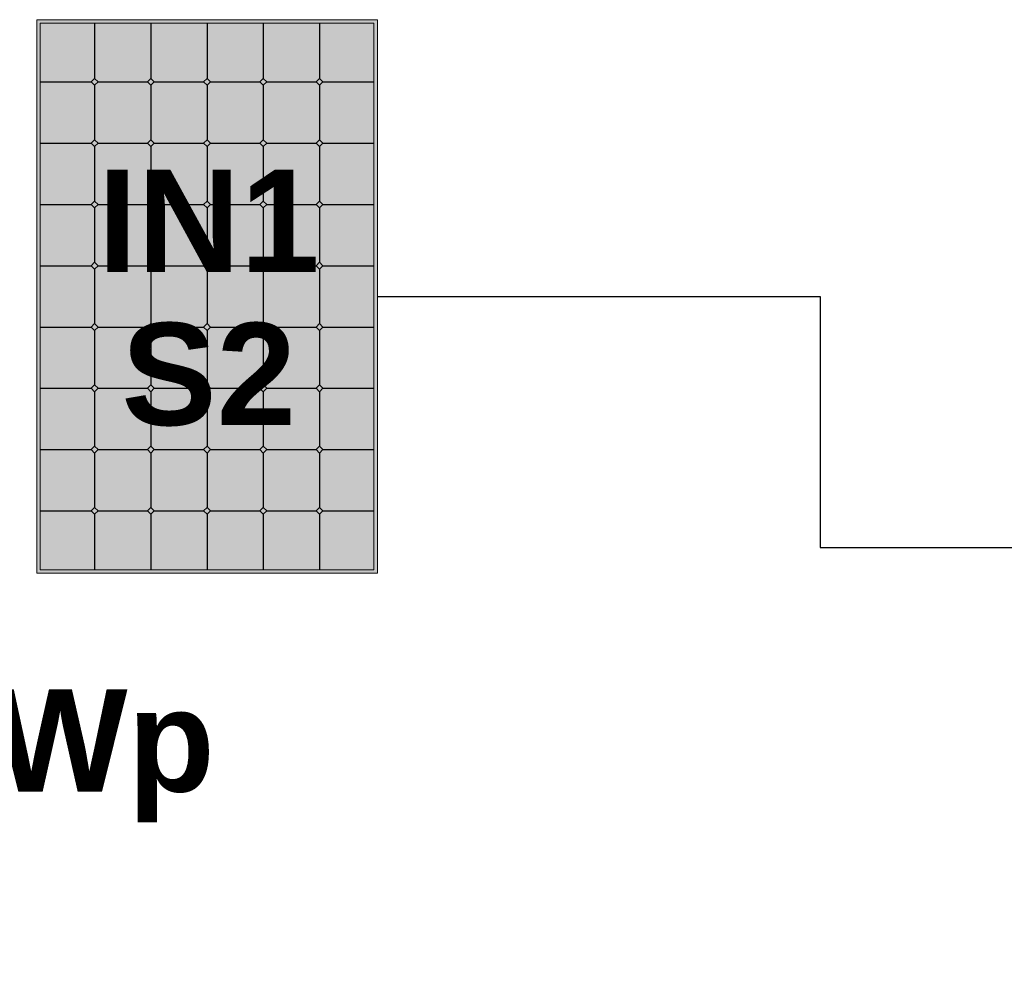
# Model space of a CAD drawing. Header units: millimetres. Extents: x -6697 to 21546, y -3389 to 18959.
# Tile 36 of 153: x -4948 to -4659, y 6837 to 7116. Entities that reach past the tile are written whole.
import ezdxf

# ---------------------------------------------------------------- set-up
doc = ezdxf.new("R2010")
doc.units = ezdxf.units.MM
doc.layers.add('2DS_OBJ', color=7, linetype='Continuous', lineweight=18, true_color=0xffdf7f)
doc.layers.add('JK-linie pomocnicze', color=40, linetype='Continuous', true_color=0xffbf00)
for name, color, linetype in [('JK-opis', 131, 'Continuous'), ('linie pomocnicze', 30, 'Continuous'), ('opisy', 7, 'Continuous')]:
    doc.layers.add(name, color=color, linetype=linetype)
doc.styles.add('Arial', font='arial.ttf')

msp = doc.modelspace()

# ---------------------------------------------------------------- hatches: boundary and pattern name
at = {"layer": 'linie pomocnicze'}
h = msp.add_hatch(color=256, dxfattribs=at)
h.dxf.hatch_style = 1
h.paths.add_polyline_path([(-4943.3, 7116.11), (-4943.3, 6953.53), (-4843.3, 6953.53), (-4843.3, 7116.11)])
h.paths.add_polyline_path([(-4942.3, 7115.11), (-4942.3, 6954.53), (-4844.3, 6954.53), (-4844.3, 7115.11)], flags=16)
h.paths.add_polyline_path([(-4876.8, 7098.86), (-4875.8, 7097.86), (-4861.3, 7097.86), (-4860.3, 7098.86), (-4859.3, 7097.86), (-4860.3, 7096.86), (-4860.3, 7080.86), (-4859.3, 7079.86), (-4860.3, 7078.86), (-4860.3, 7062.86), (-4859.3, 7061.86), (-4860.3, 7060.86), (-4860.3, 7044.86), (-4859.3, 7043.86), (-4860.3, 7042.86), (-4860.3, 7026.86), (-4859.3, 7025.86), (-4860.3, 7024.86), (-4860.3, 7008.86), (-4859.3, 7007.86), (-4860.3, 7006.86), (-4860.3, 6990.86), (-4859.3, 6989.86), (-4860.3, 6988.86), (-4860.3, 6972.86), (-4859.3, 6971.86), (-4860.3, 6970.86), (-4861.3, 6971.86), (-4875.8, 6971.86), (-4876.8, 6970.86), (-4877.8, 6971.86), (-4892.3, 6971.86), (-4893.3, 6970.86), (-4894.3, 6971.86), (-4908.8, 6971.86), (-4909.8, 6970.86), (-4910.8, 6971.86), (-4925.3, 6971.86), (-4926.3, 6970.86), (-4927.3, 6971.86), (-4926.3, 6972.86), (-4926.3, 6988.86), (-4927.3, 6989.86), (-4926.3, 6990.86), (-4926.3, 7006.86), (-4927.3, 7007.86), (-4926.3, 7008.86), (-4926.3, 7024.86), (-4927.3, 7025.86), (-4926.3, 7026.86), (-4926.3, 7042.86), (-4927.3, 7043.86), (-4926.3, 7044.86), (-4926.3, 7060.86), (-4927.3, 7061.86), (-4926.3, 7062.86), (-4926.3, 7078.86), (-4927.3, 7079.86), (-4926.3, 7080.86), (-4926.3, 7096.86), (-4927.3, 7097.86), (-4926.3, 7098.86), (-4925.3, 7097.86), (-4910.8, 7097.86), (-4909.8, 7098.86), (-4908.8, 7097.86), (-4894.3, 7097.86), (-4893.3, 7098.86), (-4892.3, 7097.86), (-4877.8, 7097.86)], flags=0)
h.paths.add_polyline_path([(-4876.8, 7080.86), (-4875.8, 7079.86), (-4876.8, 7078.86), (-4876.8, 7062.86), (-4875.8, 7061.86), (-4876.8, 7060.86), (-4876.8, 7044.86), (-4875.8, 7043.86), (-4876.8, 7042.86), (-4876.8, 7026.86), (-4875.8, 7025.86), (-4876.8, 7024.86), (-4876.8, 7008.86), (-4875.8, 7007.86), (-4876.8, 7006.86), (-4876.8, 6990.86), (-4875.8, 6989.86), (-4876.8, 6988.86), (-4877.8, 6989.86), (-4892.3, 6989.86), (-4893.3, 6988.86), (-4894.3, 6989.86), (-4908.8, 6989.86), (-4909.8, 6988.86), (-4910.8, 6989.86), (-4909.8, 6990.86), (-4909.8, 7006.86), (-4910.8, 7007.86), (-4909.8, 7008.86), (-4909.8, 7024.86), (-4910.8, 7025.86), (-4909.8, 7026.86), (-4909.8, 7042.86), (-4910.8, 7043.86), (-4909.8, 7044.86), (-4909.8, 7060.86), (-4910.8, 7061.86), (-4909.8, 7062.86), (-4909.8, 7078.86), (-4910.8, 7079.86), (-4909.8, 7080.86), (-4908.8, 7079.86), (-4894.3, 7079.86), (-4893.3, 7080.86), (-4892.3, 7079.86), (-4877.8, 7079.86)], flags=0)
h.paths.add_polyline_path([(-4893.3, 7062.86), (-4892.3, 7061.86), (-4893.3, 7060.86), (-4893.3, 7044.86), (-4892.3, 7043.86), (-4893.3, 7042.86), (-4893.3, 7026.86), (-4892.3, 7025.86), (-4893.3, 7024.86), (-4893.3, 7008.86), (-4892.3, 7007.86), (-4893.3, 7006.86), (-4894.3, 7007.86), (-4893.3, 7008.86), (-4893.3, 7024.86), (-4894.3, 7025.86), (-4893.3, 7026.86), (-4893.3, 7042.86), (-4894.3, 7043.86), (-4893.3, 7044.86), (-4893.3, 7060.86), (-4894.3, 7061.86)], flags=0)
at = {"layer": 'linie pomocnicze', "true_color": 0xadddf7, "transparency": 33554498}
h = msp.add_hatch(color=141, dxfattribs=at)
h.dxf.hatch_style = 1
h.paths.add_polyline_path([(-4942.3, 7097.86), (-4927.3, 7097.86), (-4926.3, 7098.86), (-4926.3, 7115.11), (-4942.3, 7115.11)])
h.paths.add_polyline_path([(-4926.3, 7098.86), (-4925.3, 7097.86), (-4910.8, 7097.86), (-4909.8, 7098.86), (-4909.8, 7115.11), (-4926.3, 7115.11)])
h.paths.add_polyline_path([(-4893.3, 7115.11), (-4909.8, 7115.11), (-4909.8, 7098.86), (-4908.8, 7097.86), (-4894.3, 7097.86), (-4893.3, 7098.86)])
h.paths.add_polyline_path([(-4876.8, 7115.11), (-4893.3, 7115.11), (-4893.3, 7098.86), (-4892.3, 7097.86), (-4877.8, 7097.86), (-4876.8, 7098.86)])
h.paths.add_polyline_path([(-4860.3, 7115.11), (-4876.8, 7115.11), (-4876.8, 7098.86), (-4875.8, 7097.86), (-4861.3, 7097.86), (-4860.3, 7098.86)])
h.paths.add_polyline_path([(-4844.3, 7097.86), (-4844.3, 7115.11), (-4860.3, 7115.11), (-4860.3, 7098.86), (-4859.3, 7097.86)])
h = msp.add_hatch(color=141, dxfattribs=at)
h.dxf.hatch_style = 1
h.paths.add_polyline_path([(-4942.3, 7079.86), (-4927.3, 7079.86), (-4926.3, 7080.86), (-4926.3, 7096.86), (-4927.3, 7097.86), (-4942.3, 7097.86)])
h.paths.add_polyline_path([(-4925.3, 7097.86), (-4926.3, 7096.86), (-4926.3, 7080.86), (-4925.3, 7079.86), (-4910.8, 7079.86), (-4909.8, 7080.86), (-4909.8, 7096.86), (-4910.8, 7097.86)])
h.paths.add_polyline_path([(-4908.8, 7097.86), (-4909.8, 7096.86), (-4909.8, 7080.86), (-4908.8, 7079.86), (-4894.3, 7079.86), (-4893.3, 7080.86), (-4893.3, 7096.86), (-4894.3, 7097.86)])
h.paths.add_polyline_path([(-4876.8, 7096.86), (-4877.8, 7097.86), (-4892.3, 7097.86), (-4893.3, 7096.86), (-4893.3, 7080.86), (-4892.3, 7079.86), (-4877.8, 7079.86), (-4876.8, 7080.86)])
h.paths.add_polyline_path([(-4876.8, 7080.86), (-4875.8, 7079.86), (-4861.3, 7079.86), (-4860.3, 7080.86), (-4860.3, 7096.86), (-4861.3, 7097.86), (-4875.8, 7097.86), (-4876.8, 7096.86)])
h.paths.add_polyline_path([(-4860.3, 7080.86), (-4859.3, 7079.86), (-4844.3, 7079.86), (-4844.3, 7097.86), (-4859.3, 7097.86), (-4860.3, 7096.86)])
h.paths.add_polyline_path([(-4942.3, 7061.86), (-4927.3, 7061.86), (-4926.3, 7062.86), (-4926.3, 7078.86), (-4927.3, 7079.86), (-4942.3, 7079.86)])
h.paths.add_polyline_path([(-4909.8, 7078.86), (-4910.8, 7079.86), (-4925.3, 7079.86), (-4926.3, 7078.86), (-4926.3, 7062.86), (-4925.3, 7061.86), (-4910.8, 7061.86), (-4909.8, 7062.86)])
h.paths.add_polyline_path([(-4908.8, 7079.86), (-4909.8, 7078.86), (-4909.8, 7062.86), (-4908.8, 7061.86), (-4894.3, 7061.86), (-4893.3, 7062.86), (-4893.3, 7078.86), (-4894.3, 7079.86)])
h.paths.add_polyline_path([(-4893.3, 7062.86), (-4892.3, 7061.86), (-4877.8, 7061.86), (-4876.8, 7062.86), (-4876.8, 7078.86), (-4877.8, 7079.86), (-4892.3, 7079.86), (-4893.3, 7078.86)])
h.paths.add_polyline_path([(-4876.8, 7062.86), (-4875.8, 7061.86), (-4861.3, 7061.86), (-4860.3, 7062.86), (-4860.3, 7078.86), (-4861.3, 7079.86), (-4875.8, 7079.86), (-4876.8, 7078.86)])
h.paths.add_polyline_path([(-4860.3, 7062.86), (-4859.3, 7061.86), (-4844.3, 7061.86), (-4844.3, 7079.86), (-4859.3, 7079.86), (-4860.3, 7078.86)])
h.paths.add_polyline_path([(-4942.3, 7061.86), (-4942.3, 7043.86), (-4927.3, 7043.86), (-4926.3, 7044.86), (-4926.3, 7060.86), (-4927.3, 7061.86)])
h.paths.add_polyline_path([(-4926.3, 7044.86), (-4925.3, 7043.86), (-4910.8, 7043.86), (-4909.8, 7044.86), (-4909.8, 7060.86), (-4910.8, 7061.86), (-4925.3, 7061.86), (-4926.3, 7060.86)])
h.paths.add_polyline_path([(-4893.3, 7060.86), (-4894.3, 7061.86), (-4908.8, 7061.86), (-4909.8, 7060.86), (-4909.8, 7044.86), (-4908.8, 7043.86), (-4894.3, 7043.86), (-4893.3, 7044.86)])
h.paths.add_polyline_path([(-4893.3, 7044.86), (-4892.3, 7043.86), (-4877.8, 7043.86), (-4876.8, 7044.86), (-4876.8, 7060.86), (-4877.8, 7061.86), (-4892.3, 7061.86), (-4893.3, 7060.86)])
h.paths.add_polyline_path([(-4876.8, 7044.86), (-4875.8, 7043.86), (-4861.3, 7043.86), (-4860.3, 7044.86), (-4860.3, 7060.86), (-4861.3, 7061.86), (-4875.8, 7061.86), (-4876.8, 7060.86)])
h.paths.add_polyline_path([(-4860.3, 7044.86), (-4859.3, 7043.86), (-4844.3, 7043.86), (-4844.3, 7061.86), (-4859.3, 7061.86), (-4860.3, 7060.86)])
h.paths.add_polyline_path([(-4942.3, 7025.86), (-4927.3, 7025.86), (-4926.3, 7026.86), (-4926.3, 7042.86), (-4927.3, 7043.86), (-4942.3, 7043.86)])
h.paths.add_polyline_path([(-4910.8, 7025.86), (-4909.8, 7026.86), (-4909.8, 7042.86), (-4910.8, 7043.86), (-4925.3, 7043.86), (-4926.3, 7042.86), (-4926.3, 7026.86), (-4925.3, 7025.86)])
h.paths.add_polyline_path([(-4893.3, 7042.86), (-4894.3, 7043.86), (-4908.8, 7043.86), (-4909.8, 7042.86), (-4909.8, 7026.86), (-4908.8, 7025.86), (-4894.3, 7025.86), (-4893.3, 7026.86)])
h.paths.add_polyline_path([(-4893.3, 7026.86), (-4892.3, 7025.86), (-4877.8, 7025.86), (-4876.8, 7026.86), (-4876.8, 7042.86), (-4877.8, 7043.86), (-4892.3, 7043.86), (-4893.3, 7042.86)])
h.paths.add_polyline_path([(-4876.8, 7026.86), (-4875.8, 7025.86), (-4861.3, 7025.86), (-4860.3, 7026.86), (-4860.3, 7042.86), (-4861.3, 7043.86), (-4875.8, 7043.86), (-4876.8, 7042.86)])
h.paths.add_polyline_path([(-4860.3, 7026.86), (-4859.3, 7025.86), (-4844.3, 7025.86), (-4844.3, 7043.86), (-4859.3, 7043.86), (-4860.3, 7042.86)])
h.paths.add_polyline_path([(-4942.3, 7007.86), (-4927.3, 7007.86), (-4926.3, 7008.86), (-4926.3, 7024.86), (-4927.3, 7025.86), (-4942.3, 7025.86)])
h.paths.add_polyline_path([(-4926.3, 7008.86), (-4925.3, 7007.86), (-4910.8, 7007.86), (-4909.8, 7008.86), (-4909.8, 7024.86), (-4910.8, 7025.86), (-4925.3, 7025.86), (-4926.3, 7024.86)])
h.paths.add_polyline_path([(-4893.3, 7024.86), (-4894.3, 7025.86), (-4908.8, 7025.86), (-4909.8, 7024.86), (-4909.8, 7008.86), (-4908.8, 7007.86), (-4894.3, 7007.86), (-4893.3, 7008.86)])
h.paths.add_polyline_path([(-4893.3, 7008.86), (-4892.3, 7007.86), (-4877.8, 7007.86), (-4876.8, 7008.86), (-4876.8, 7024.86), (-4877.8, 7025.86), (-4892.3, 7025.86), (-4893.3, 7024.86)])
h.paths.add_polyline_path([(-4876.8, 7008.86), (-4875.8, 7007.86), (-4861.3, 7007.86), (-4860.3, 7008.86), (-4860.3, 7024.86), (-4861.3, 7025.86), (-4875.8, 7025.86), (-4876.8, 7024.86)])
h.paths.add_polyline_path([(-4860.3, 7008.86), (-4859.3, 7007.86), (-4844.3, 7007.86), (-4844.3, 7025.86), (-4859.3, 7025.86), (-4860.3, 7024.86)])
h.paths.add_polyline_path([(-4942.3, 7007.86), (-4942.3, 6989.86), (-4927.3, 6989.86), (-4926.3, 6990.86), (-4926.3, 7006.86), (-4927.3, 7007.86)])
h.paths.add_polyline_path([(-4909.8, 7006.86), (-4910.8, 7007.86), (-4925.3, 7007.86), (-4926.3, 7006.86), (-4926.3, 6990.86), (-4925.3, 6989.86), (-4910.8, 6989.86), (-4909.8, 6990.86)])
h.paths.add_polyline_path([(-4893.3, 7006.86), (-4894.3, 7007.86), (-4908.8, 7007.86), (-4909.8, 7006.86), (-4909.8, 6990.86), (-4908.8, 6989.86), (-4894.3, 6989.86), (-4893.3, 6990.86)])
h.paths.add_polyline_path([(-4893.3, 6990.86), (-4892.3, 6989.86), (-4877.8, 6989.86), (-4876.8, 6990.86), (-4876.8, 7006.86), (-4877.8, 7007.86), (-4892.3, 7007.86), (-4893.3, 7006.86)])
h.paths.add_polyline_path([(-4860.3, 7006.86), (-4861.3, 7007.86), (-4875.8, 7007.86), (-4876.8, 7006.86), (-4876.8, 6990.86), (-4875.8, 6989.86), (-4861.3, 6989.86), (-4860.3, 6990.86)])
h.paths.add_polyline_path([(-4860.3, 6990.86), (-4859.3, 6989.86), (-4844.3, 6989.86), (-4844.3, 7007.86), (-4859.3, 7007.86), (-4860.3, 7006.86)])
h.paths.add_polyline_path([(-4926.3, 6988.86), (-4927.3, 6989.86), (-4942.3, 6989.86), (-4942.3, 6971.86), (-4927.3, 6971.86), (-4926.3, 6972.86)])
h.paths.add_polyline_path([(-4909.8, 6988.86), (-4910.8, 6989.86), (-4925.3, 6989.86), (-4926.3, 6988.86), (-4926.3, 6972.86), (-4925.3, 6971.86), (-4910.8, 6971.86), (-4909.8, 6972.86)])
h.paths.add_polyline_path([(-4893.3, 6988.86), (-4894.3, 6989.86), (-4908.8, 6989.86), (-4909.8, 6988.86), (-4909.8, 6972.86), (-4908.8, 6971.86), (-4894.3, 6971.86), (-4893.3, 6972.86)])
h.paths.add_polyline_path([(-4876.8, 6988.86), (-4877.8, 6989.86), (-4892.3, 6989.86), (-4893.3, 6988.86), (-4893.3, 6972.86), (-4892.3, 6971.86), (-4877.8, 6971.86), (-4876.8, 6972.86)])
h.paths.add_polyline_path([(-4876.8, 6972.86), (-4875.8, 6971.86), (-4861.3, 6971.86), (-4860.3, 6972.86), (-4860.3, 6988.86), (-4861.3, 6989.86), (-4875.8, 6989.86), (-4876.8, 6988.86)])
h.paths.add_polyline_path([(-4844.3, 6989.86), (-4859.3, 6989.86), (-4860.3, 6988.86), (-4860.3, 6972.86), (-4859.3, 6971.86), (-4844.3, 6971.86)])
h.paths.add_polyline_path([(-4926.3, 6970.86), (-4927.3, 6971.86), (-4942.3, 6971.86), (-4942.3, 6954.53), (-4926.3, 6954.53)])
h.paths.add_polyline_path([(-4909.8, 6970.86), (-4910.8, 6971.86), (-4925.3, 6971.86), (-4926.3, 6970.86), (-4926.3, 6954.53), (-4909.8, 6954.53)])
h.paths.add_polyline_path([(-4908.8, 6971.86), (-4909.8, 6970.86), (-4909.8, 6954.53), (-4893.3, 6954.53), (-4893.3, 6970.86), (-4894.3, 6971.86)])
h.paths.add_polyline_path([(-4892.3, 6971.86), (-4893.3, 6970.86), (-4893.3, 6954.53), (-4876.8, 6954.53), (-4876.8, 6970.86), (-4877.8, 6971.86)])
h.paths.add_polyline_path([(-4876.8, 6954.53), (-4860.3, 6954.53), (-4860.3, 6970.86), (-4861.3, 6971.86), (-4875.8, 6971.86), (-4876.8, 6970.86)])
h.paths.add_polyline_path([(-4844.3, 6971.86), (-4859.3, 6971.86), (-4860.3, 6970.86), (-4860.3, 6954.53), (-4844.3, 6954.53)])
at = {"layer": 'linie pomocnicze'}
h = msp.add_hatch(color=256, dxfattribs=at)
h.dxf.hatch_style = 1
h.paths.add_polyline_path([(-4876.8, 7098.86), (-4877.8, 7097.86), (-4876.8, 7096.86), (-4875.8, 7097.86)])
h.paths.add_polyline_path([(-4860.3, 7098.86), (-4861.3, 7097.86), (-4860.3, 7096.86), (-4859.3, 7097.86)])
h.paths.add_polyline_path([(-4893.3, 7098.86), (-4894.3, 7097.86), (-4893.3, 7096.86), (-4892.3, 7097.86)])
h.paths.add_polyline_path([(-4910.8, 7097.86), (-4909.8, 7096.86), (-4908.8, 7097.86), (-4909.8, 7098.86)])
h.paths.add_polyline_path([(-4927.3, 7097.86), (-4926.3, 7096.86), (-4925.3, 7097.86), (-4926.3, 7098.86)])
h = msp.add_hatch(color=256, dxfattribs=at)
h.dxf.hatch_style = 1
h.paths.add_polyline_path([(-4926.3, 7078.86), (-4925.3, 7079.86), (-4926.3, 7080.86), (-4927.3, 7079.86)])
h.paths.add_polyline_path([(-4909.8, 7078.86), (-4908.8, 7079.86), (-4909.8, 7080.86), (-4910.8, 7079.86)])
h.paths.add_polyline_path([(-4893.3, 7080.86), (-4894.3, 7079.86), (-4893.3, 7078.86), (-4892.3, 7079.86)])
h.paths.add_polyline_path([(-4877.8, 7079.86), (-4876.8, 7078.86), (-4875.8, 7079.86), (-4876.8, 7080.86)])
h.paths.add_polyline_path([(-4860.3, 7080.86), (-4861.3, 7079.86), (-4860.3, 7078.86), (-4859.3, 7079.86)])
h = msp.add_hatch(color=256, dxfattribs=at)
h.dxf.hatch_style = 1
h.paths.add_polyline_path([(-4926.3, 7062.86), (-4927.3, 7061.86), (-4926.3, 7060.86), (-4925.3, 7061.86)])
h.paths.add_polyline_path([(-4908.8, 7061.86), (-4909.8, 7062.86), (-4910.8, 7061.86), (-4909.8, 7060.86)])
h.paths.add_polyline_path([(-4894.3, 7061.86), (-4893.3, 7060.86), (-4892.3, 7061.86), (-4893.3, 7062.86)])
h.paths.add_polyline_path([(-4876.8, 7062.86), (-4877.8, 7061.86), (-4876.8, 7060.86), (-4875.8, 7061.86)])
h.paths.add_polyline_path([(-4860.3, 7062.86), (-4861.3, 7061.86), (-4860.3, 7060.86), (-4859.3, 7061.86)])
h = msp.add_hatch(color=256, dxfattribs=at)
h.dxf.hatch_style = 1
h.paths.add_polyline_path([(-4926.3, 7044.86), (-4927.3, 7043.86), (-4926.3, 7042.86), (-4925.3, 7043.86)])
h.paths.add_polyline_path([(-4909.8, 7044.86), (-4910.8, 7043.86), (-4909.8, 7042.86), (-4908.8, 7043.86)])
h.paths.add_polyline_path([(-4894.3, 7043.86), (-4893.3, 7042.86), (-4892.3, 7043.86), (-4893.3, 7044.86)])
h.paths.add_polyline_path([(-4877.8, 7043.86), (-4876.8, 7042.86), (-4875.8, 7043.86), (-4876.8, 7044.86)])
h.paths.add_polyline_path([(-4861.3, 7043.86), (-4860.3, 7042.86), (-4859.3, 7043.86), (-4860.3, 7044.86)])
h = msp.add_hatch(color=256, dxfattribs=at)
h.dxf.hatch_style = 1
h.paths.add_polyline_path([(-4927.3, 7025.86), (-4926.3, 7024.86), (-4925.3, 7025.86), (-4926.3, 7026.86)])
h.paths.add_polyline_path([(-4910.8, 7025.86), (-4909.8, 7024.86), (-4908.8, 7025.86), (-4909.8, 7026.86)])
h.paths.add_polyline_path([(-4894.3, 7025.86), (-4893.3, 7024.86), (-4892.3, 7025.86), (-4893.3, 7026.86)])
h.paths.add_polyline_path([(-4877.8, 7025.86), (-4876.8, 7024.86), (-4875.8, 7025.86), (-4876.8, 7026.86)])
h.paths.add_polyline_path([(-4859.3, 7025.86), (-4860.3, 7026.86), (-4861.3, 7025.86), (-4860.3, 7024.86)])
h = msp.add_hatch(color=256, dxfattribs=at)
h.dxf.hatch_style = 1
h.paths.add_polyline_path([(-4927.3, 7007.86), (-4926.3, 7006.86), (-4925.3, 7007.86), (-4926.3, 7008.86)])
h.paths.add_polyline_path([(-4909.8, 7006.86), (-4908.8, 7007.86), (-4909.8, 7008.86), (-4910.8, 7007.86)])
h.paths.add_polyline_path([(-4894.3, 7007.86), (-4893.3, 7006.86), (-4892.3, 7007.86), (-4893.3, 7008.86)])
h.paths.add_polyline_path([(-4876.8, 7008.86), (-4877.8, 7007.86), (-4876.8, 7006.86), (-4875.8, 7007.86)])
h.paths.add_polyline_path([(-4861.3, 7007.86), (-4860.3, 7006.86), (-4859.3, 7007.86), (-4860.3, 7008.86)])
h = msp.add_hatch(color=256, dxfattribs=at)
h.dxf.hatch_style = 1
h.paths.add_polyline_path([(-4926.3, 6988.86), (-4925.3, 6989.86), (-4926.3, 6990.86), (-4927.3, 6989.86)])
h.paths.add_polyline_path([(-4910.8, 6989.86), (-4909.8, 6988.86), (-4908.8, 6989.86), (-4909.8, 6990.86)])
h.paths.add_polyline_path([(-4893.3, 6988.86), (-4892.3, 6989.86), (-4893.3, 6990.86), (-4894.3, 6989.86)])
h.paths.add_polyline_path([(-4875.8, 6989.86), (-4876.8, 6990.86), (-4877.8, 6989.86), (-4876.8, 6988.86)])
h.paths.add_polyline_path([(-4861.3, 6989.86), (-4860.3, 6988.86), (-4859.3, 6989.86), (-4860.3, 6990.86)])
h = msp.add_hatch(color=256, dxfattribs=at)
h.dxf.hatch_style = 1
h.paths.add_polyline_path([(-4926.3, 6972.86), (-4927.3, 6971.86), (-4926.3, 6970.86), (-4925.3, 6971.86)])
h.paths.add_polyline_path([(-4909.8, 6972.86), (-4910.8, 6971.86), (-4909.8, 6970.86), (-4908.8, 6971.86)])
h.paths.add_polyline_path([(-4893.3, 6972.86), (-4894.3, 6971.86), (-4893.3, 6970.86), (-4892.3, 6971.86)])
h.paths.add_polyline_path([(-4877.8, 6971.86), (-4876.8, 6970.86), (-4875.8, 6971.86), (-4876.8, 6972.86)])
h.paths.add_polyline_path([(-4860.3, 6972.86), (-4861.3, 6971.86), (-4860.3, 6970.86), (-4859.3, 6971.86)])

# ---------------------------------------------------------------- linework, layer by layer
at = {"color": 251}
for p, q in [((-4843.3, 7034.82), (-4713.36, 7034.82)), ((-4713.36, 7034.82), (-4713.36, 6961.11)), ((-4713.36, 6961.11), (-4130.55, 6961.11))]:
    msp.add_line(p, q, dxfattribs=at)
at = {"layer": '2DS_OBJ', "elevation": 0}
for points in [[(-4843.3, 7116.11), (-4843.3, 6953.53), (-4943.3, 6953.53), (-4943.3, 7116.11)], [(-4844.3, 7115.11), (-4844.3, 6954.53), (-4942.3, 6954.53), (-4942.3, 7115.11)]]:
    msp.add_lwpolyline(points, close=True, dxfattribs=at)
at = {"layer": 'JK-linie pomocnicze'}
for p, q in [((-4926.3, 7115.11), (-4926.3, 7098.86)), ((-4909.8, 7115.11), (-4909.8, 7098.86)), ((-4893.3, 7115.11), (-4893.3, 7098.86)), ((-4876.8, 7115.11), (-4876.8, 7098.86)), ((-4860.3, 7115.11), (-4860.3, 7098.86)), ((-4942.3, 7097.86), (-4927.3, 7097.86)), ((-4927.3, 7097.86), (-4926.3, 7098.86)), ((-4926.3, 7096.86), (-4927.3, 7097.86)), ((-4926.3, 7098.86), (-4925.3, 7097.86)), ((-4925.3, 7097.86), (-4926.3, 7096.86)), ((-4926.3, 7096.86), (-4926.3, 7080.86)), ((-4925.3, 7097.86), (-4910.8, 7097.86)), ((-4910.8, 7097.86), (-4909.8, 7098.86)), ((-4909.8, 7096.86), (-4910.8, 7097.86)), ((-4909.8, 7098.86), (-4908.8, 7097.86)), ((-4908.8, 7097.86), (-4909.8, 7096.86)), ((-4909.8, 7096.86), (-4909.8, 7080.86)), ((-4908.8, 7097.86), (-4894.3, 7097.86)), ((-4894.3, 7097.86), (-4893.3, 7098.86)), ((-4893.3, 7096.86), (-4894.3, 7097.86)), ((-4893.3, 7098.86), (-4892.3, 7097.86)), ((-4892.3, 7097.86), (-4893.3, 7096.86)), ((-4893.3, 7096.86), (-4893.3, 7080.86)), ((-4892.3, 7097.86), (-4877.8, 7097.86)), ((-4877.8, 7097.86), (-4876.8, 7098.86)), ((-4876.8, 7096.86), (-4877.8, 7097.86)), ((-4876.8, 7098.86), (-4875.8, 7097.86)), ((-4875.8, 7097.86), (-4876.8, 7096.86)), ((-4876.8, 7096.86), (-4876.8, 7080.86)), ((-4875.8, 7097.86), (-4861.3, 7097.86)), ((-4861.3, 7097.86), (-4860.3, 7098.86)), ((-4860.3, 7096.86), (-4861.3, 7097.86)), ((-4860.3, 7098.86), (-4859.3, 7097.86)), ((-4859.3, 7097.86), (-4860.3, 7096.86)), ((-4860.3, 7096.86), (-4860.3, 7080.86)), ((-4859.3, 7097.86), (-4844.3, 7097.86)), ((-4942.3, 7079.86), (-4927.3, 7079.86)), ((-4927.3, 7079.86), (-4926.3, 7080.86)), ((-4926.3, 7078.86), (-4927.3, 7079.86)), ((-4926.3, 7080.86), (-4925.3, 7079.86)), ((-4925.3, 7079.86), (-4926.3, 7078.86)), ((-4926.3, 7078.86), (-4926.3, 7062.86)), ((-4925.3, 7079.86), (-4910.8, 7079.86)), ((-4910.8, 7079.86), (-4909.8, 7080.86)), ((-4909.8, 7078.86), (-4910.8, 7079.86)), ((-4909.8, 7080.86), (-4908.8, 7079.86)), ((-4908.8, 7079.86), (-4909.8, 7078.86)), ((-4909.8, 7078.86), (-4909.8, 7062.86)), ((-4908.8, 7079.86), (-4894.3, 7079.86)), ((-4894.3, 7079.86), (-4893.3, 7080.86)), ((-4893.3, 7078.86), (-4894.3, 7079.86)), ((-4893.3, 7080.86), (-4892.3, 7079.86)), ((-4892.3, 7079.86), (-4893.3, 7078.86)), ((-4893.3, 7078.86), (-4893.3, 7062.86)), ((-4892.3, 7079.86), (-4877.8, 7079.86)), ((-4877.8, 7079.86), (-4876.8, 7080.86)), ((-4876.8, 7078.86), (-4877.8, 7079.86)), ((-4876.8, 7080.86), (-4875.8, 7079.86)), ((-4875.8, 7079.86), (-4876.8, 7078.86)), ((-4876.8, 7078.86), (-4876.8, 7062.86)), ((-4875.8, 7079.86), (-4861.3, 7079.86)), ((-4861.3, 7079.86), (-4860.3, 7080.86)), ((-4860.3, 7078.86), (-4861.3, 7079.86)), ((-4860.3, 7080.86), (-4859.3, 7079.86)), ((-4859.3, 7079.86), (-4860.3, 7078.86)), ((-4860.3, 7078.86), (-4860.3, 7062.86)), ((-4859.3, 7079.86), (-4844.3, 7079.86)), ((-4942.3, 7061.86), (-4927.3, 7061.86)), ((-4927.3, 7061.86), (-4926.3, 7062.86)), ((-4926.3, 7060.86), (-4927.3, 7061.86)), ((-4926.3, 7062.86), (-4925.3, 7061.86)), ((-4925.3, 7061.86), (-4926.3, 7060.86)), ((-4925.3, 7061.86), (-4910.8, 7061.86)), ((-4910.8, 7061.86), (-4909.8, 7062.86)), ((-4909.8, 7060.86), (-4910.8, 7061.86)), ((-4909.8, 7062.86), (-4908.8, 7061.86)), ((-4908.8, 7061.86), (-4909.8, 7060.86)), ((-4908.8, 7061.86), (-4894.3, 7061.86)), ((-4894.3, 7061.86), (-4893.3, 7062.86)), ((-4893.3, 7060.86), (-4894.3, 7061.86)), ((-4893.3, 7062.86), (-4892.3, 7061.86)), ((-4892.3, 7061.86), (-4893.3, 7060.86)), ((-4892.3, 7061.86), (-4877.8, 7061.86)), ((-4877.8, 7061.86), (-4876.8, 7062.86)), ((-4876.8, 7060.86), (-4877.8, 7061.86)), ((-4876.8, 7062.86), (-4875.8, 7061.86)), ((-4875.8, 7061.86), (-4876.8, 7060.86)), ((-4875.8, 7061.86), (-4861.3, 7061.86)), ((-4861.3, 7061.86), (-4860.3, 7062.86)), ((-4860.3, 7060.86), (-4861.3, 7061.86)), ((-4860.3, 7062.86), (-4859.3, 7061.86)), ((-4859.3, 7061.86), (-4860.3, 7060.86)), ((-4859.3, 7061.86), (-4844.3, 7061.86)), ((-4926.3, 7060.86), (-4926.3, 7044.86)), ((-4909.8, 7060.86), (-4909.8, 7044.86)), ((-4893.3, 7060.86), (-4893.3, 7044.86)), ((-4876.8, 7060.86), (-4876.8, 7044.86)), ((-4860.3, 7060.86), (-4860.3, 7044.86)), ((-4927.3, 7043.86), (-4926.3, 7044.86)), ((-4926.3, 7044.86), (-4925.3, 7043.86)), ((-4910.8, 7043.86), (-4909.8, 7044.86)), ((-4909.8, 7044.86), (-4908.8, 7043.86)), ((-4894.3, 7043.86), (-4893.3, 7044.86)), ((-4893.3, 7044.86), (-4892.3, 7043.86)), ((-4877.8, 7043.86), (-4876.8, 7044.86)), ((-4876.8, 7044.86), (-4875.8, 7043.86)), ((-4861.3, 7043.86), (-4860.3, 7044.86)), ((-4860.3, 7044.86), (-4859.3, 7043.86)), ((-4942.3, 7043.86), (-4927.3, 7043.86)), ((-4926.3, 7042.86), (-4927.3, 7043.86)), ((-4925.3, 7043.86), (-4926.3, 7042.86)), ((-4926.3, 7042.86), (-4926.3, 7026.86)), ((-4925.3, 7043.86), (-4910.8, 7043.86)), ((-4909.8, 7042.86), (-4910.8, 7043.86)), ((-4908.8, 7043.86), (-4909.8, 7042.86)), ((-4909.8, 7042.86), (-4909.8, 7026.86)), ((-4908.8, 7043.86), (-4894.3, 7043.86)), ((-4893.3, 7042.86), (-4894.3, 7043.86)), ((-4892.3, 7043.86), (-4893.3, 7042.86)), ((-4893.3, 7042.86), (-4893.3, 7026.86)), ((-4892.3, 7043.86), (-4877.8, 7043.86)), ((-4876.8, 7042.86), (-4877.8, 7043.86)), ((-4875.8, 7043.86), (-4876.8, 7042.86)), ((-4876.8, 7042.86), (-4876.8, 7026.86)), ((-4875.8, 7043.86), (-4861.3, 7043.86)), ((-4860.3, 7042.86), (-4861.3, 7043.86)), ((-4859.3, 7043.86), (-4860.3, 7042.86)), ((-4860.3, 7042.86), (-4860.3, 7026.86)), ((-4859.3, 7043.86), (-4844.3, 7043.86)), ((-4927.3, 7025.86), (-4926.3, 7026.86)), ((-4926.3, 7026.86), (-4925.3, 7025.86)), ((-4910.8, 7025.86), (-4909.8, 7026.86)), ((-4909.8, 7026.86), (-4908.8, 7025.86)), ((-4894.3, 7025.86), (-4893.3, 7026.86)), ((-4893.3, 7026.86), (-4892.3, 7025.86)), ((-4877.8, 7025.86), (-4876.8, 7026.86)), ((-4876.8, 7026.86), (-4875.8, 7025.86)), ((-4861.3, 7025.86), (-4860.3, 7026.86)), ((-4860.3, 7026.86), (-4859.3, 7025.86)), ((-4942.3, 7025.86), (-4927.3, 7025.86)), ((-4926.3, 7024.86), (-4927.3, 7025.86)), ((-4925.3, 7025.86), (-4926.3, 7024.86)), ((-4926.3, 7024.86), (-4926.3, 7008.86)), ((-4925.3, 7025.86), (-4910.8, 7025.86)), ((-4909.8, 7024.86), (-4910.8, 7025.86)), ((-4908.8, 7025.86), (-4909.8, 7024.86)), ((-4909.8, 7024.86), (-4909.8, 7008.86)), ((-4908.8, 7025.86), (-4894.3, 7025.86)), ((-4893.3, 7024.86), (-4894.3, 7025.86)), ((-4892.3, 7025.86), (-4893.3, 7024.86)), ((-4893.3, 7024.86), (-4893.3, 7008.86)), ((-4892.3, 7025.86), (-4877.8, 7025.86)), ((-4876.8, 7024.86), (-4877.8, 7025.86)), ((-4875.8, 7025.86), (-4876.8, 7024.86)), ((-4876.8, 7024.86), (-4876.8, 7008.86)), ((-4875.8, 7025.86), (-4861.3, 7025.86)), ((-4860.3, 7024.86), (-4861.3, 7025.86)), ((-4859.3, 7025.86), (-4860.3, 7024.86)), ((-4860.3, 7024.86), (-4860.3, 7008.86)), ((-4859.3, 7025.86), (-4844.3, 7025.86)), ((-4942.3, 7007.86), (-4927.3, 7007.86)), ((-4927.3, 7007.86), (-4926.3, 7008.86)), ((-4926.3, 7006.86), (-4927.3, 7007.86)), ((-4926.3, 7008.86), (-4925.3, 7007.86)), ((-4925.3, 7007.86), (-4926.3, 7006.86)), ((-4926.3, 7006.86), (-4926.3, 6990.86)), ((-4925.3, 7007.86), (-4910.8, 7007.86)), ((-4910.8, 7007.86), (-4909.8, 7008.86)), ((-4909.8, 7006.86), (-4910.8, 7007.86)), ((-4909.8, 7008.86), (-4908.8, 7007.86)), ((-4908.8, 7007.86), (-4909.8, 7006.86)), ((-4909.8, 7006.86), (-4909.8, 6990.86)), ((-4908.8, 7007.86), (-4894.3, 7007.86)), ((-4894.3, 7007.86), (-4893.3, 7008.86)), ((-4893.3, 7006.86), (-4894.3, 7007.86)), ((-4893.3, 7008.86), (-4892.3, 7007.86)), ((-4892.3, 7007.86), (-4893.3, 7006.86)), ((-4893.3, 7006.86), (-4893.3, 6990.86)), ((-4892.3, 7007.86), (-4877.8, 7007.86)), ((-4877.8, 7007.86), (-4876.8, 7008.86)), ((-4876.8, 7006.86), (-4877.8, 7007.86)), ((-4876.8, 7008.86), (-4875.8, 7007.86)), ((-4875.8, 7007.86), (-4876.8, 7006.86)), ((-4876.8, 7006.86), (-4876.8, 6990.86)), ((-4875.8, 7007.86), (-4861.3, 7007.86)), ((-4861.3, 7007.86), (-4860.3, 7008.86)), ((-4860.3, 7006.86), (-4861.3, 7007.86)), ((-4860.3, 7008.86), (-4859.3, 7007.86)), ((-4859.3, 7007.86), (-4860.3, 7006.86)), ((-4860.3, 7006.86), (-4860.3, 6990.86)), ((-4859.3, 7007.86), (-4844.3, 7007.86)), ((-4942.3, 6989.86), (-4927.3, 6989.86)), ((-4927.3, 6989.86), (-4926.3, 6990.86)), ((-4926.3, 6988.86), (-4927.3, 6989.86)), ((-4926.3, 6990.86), (-4925.3, 6989.86)), ((-4925.3, 6989.86), (-4926.3, 6988.86)), ((-4925.3, 6989.86), (-4910.8, 6989.86)), ((-4910.8, 6989.86), (-4909.8, 6990.86)), ((-4909.8, 6988.86), (-4910.8, 6989.86)), ((-4909.8, 6990.86), (-4908.8, 6989.86)), ((-4908.8, 6989.86), (-4909.8, 6988.86)), ((-4908.8, 6989.86), (-4894.3, 6989.86)), ((-4894.3, 6989.86), (-4893.3, 6990.86)), ((-4893.3, 6988.86), (-4894.3, 6989.86)), ((-4893.3, 6990.86), (-4892.3, 6989.86)), ((-4892.3, 6989.86), (-4893.3, 6988.86)), ((-4892.3, 6989.86), (-4877.8, 6989.86)), ((-4877.8, 6989.86), (-4876.8, 6990.86)), ((-4876.8, 6988.86), (-4877.8, 6989.86)), ((-4876.8, 6990.86), (-4875.8, 6989.86)), ((-4875.8, 6989.86), (-4876.8, 6988.86)), ((-4875.8, 6989.86), (-4861.3, 6989.86)), ((-4861.3, 6989.86), (-4860.3, 6990.86)), ((-4860.3, 6988.86), (-4861.3, 6989.86)), ((-4860.3, 6990.86), (-4859.3, 6989.86)), ((-4859.3, 6989.86), (-4860.3, 6988.86)), ((-4859.3, 6989.86), (-4844.3, 6989.86)), ((-4926.3, 6988.86), (-4926.3, 6972.86)), ((-4909.8, 6988.86), (-4909.8, 6972.86)), ((-4893.3, 6988.86), (-4893.3, 6972.86)), ((-4876.8, 6988.86), (-4876.8, 6972.86)), ((-4860.3, 6988.86), (-4860.3, 6972.86)), ((-4942.3, 6971.86), (-4927.3, 6971.86)), ((-4927.3, 6971.86), (-4926.3, 6972.86)), ((-4926.3, 6970.86), (-4927.3, 6971.86)), ((-4926.3, 6972.86), (-4925.3, 6971.86)), ((-4925.3, 6971.86), (-4926.3, 6970.86)), ((-4925.3, 6971.86), (-4910.8, 6971.86)), ((-4910.8, 6971.86), (-4909.8, 6972.86)), ((-4909.8, 6970.86), (-4910.8, 6971.86)), ((-4909.8, 6972.86), (-4908.8, 6971.86)), ((-4908.8, 6971.86), (-4909.8, 6970.86)), ((-4908.8, 6971.86), (-4894.3, 6971.86)), ((-4894.3, 6971.86), (-4893.3, 6972.86)), ((-4893.3, 6970.86), (-4894.3, 6971.86)), ((-4893.3, 6972.86), (-4892.3, 6971.86)), ((-4892.3, 6971.86), (-4893.3, 6970.86)), ((-4892.3, 6971.86), (-4877.8, 6971.86)), ((-4877.8, 6971.86), (-4876.8, 6972.86)), ((-4876.8, 6970.86), (-4877.8, 6971.86)), ((-4876.8, 6972.86), (-4875.8, 6971.86)), ((-4875.8, 6971.86), (-4876.8, 6970.86)), ((-4875.8, 6971.86), (-4861.3, 6971.86)), ((-4861.3, 6971.86), (-4860.3, 6972.86)), ((-4860.3, 6970.86), (-4861.3, 6971.86)), ((-4860.3, 6972.86), (-4859.3, 6971.86)), ((-4859.3, 6971.86), (-4860.3, 6970.86)), ((-4859.3, 6971.86), (-4844.3, 6971.86)), ((-4926.3, 6970.86), (-4926.3, 6954.53)), ((-4909.8, 6970.86), (-4909.8, 6954.53)), ((-4893.3, 6970.86), (-4893.3, 6954.53)), ((-4876.8, 6970.86), (-4876.8, 6954.53)), ((-4860.3, 6970.86), (-4860.3, 6954.53))]:
    msp.add_line(p, q, dxfattribs=at)

# ---------------------------------------------------------------- texts
at = {"layer": 'JK-opis', "insert": (-4892.81, 7034.34), "char_height": 30, "width": 206.8498, "attachment_point": 5, "line_spacing_factor": 0.9, "style": 'Arial'}
msp.add_mtext('{\\fArial|b1|i0|c238|p34;IN1\\PS2}', dxfattribs=at)
at = {"layer": 'opisy', "insert": (-5442.81, 6881.49), "char_height": 30, "width": 1601.3502, "attachment_point": 5, "line_spacing_factor": 0.9, "style": 'Arial'}
msp.add_mtext('{\\fArial|b1|i0|c238|p34;GENERATOR FOTOWOLTAICZNY 16 SZTUK PO 280Wp\\PINV1/1-16/INA/S2}', dxfattribs=at)

doc.saveas('drawing.dxf')
